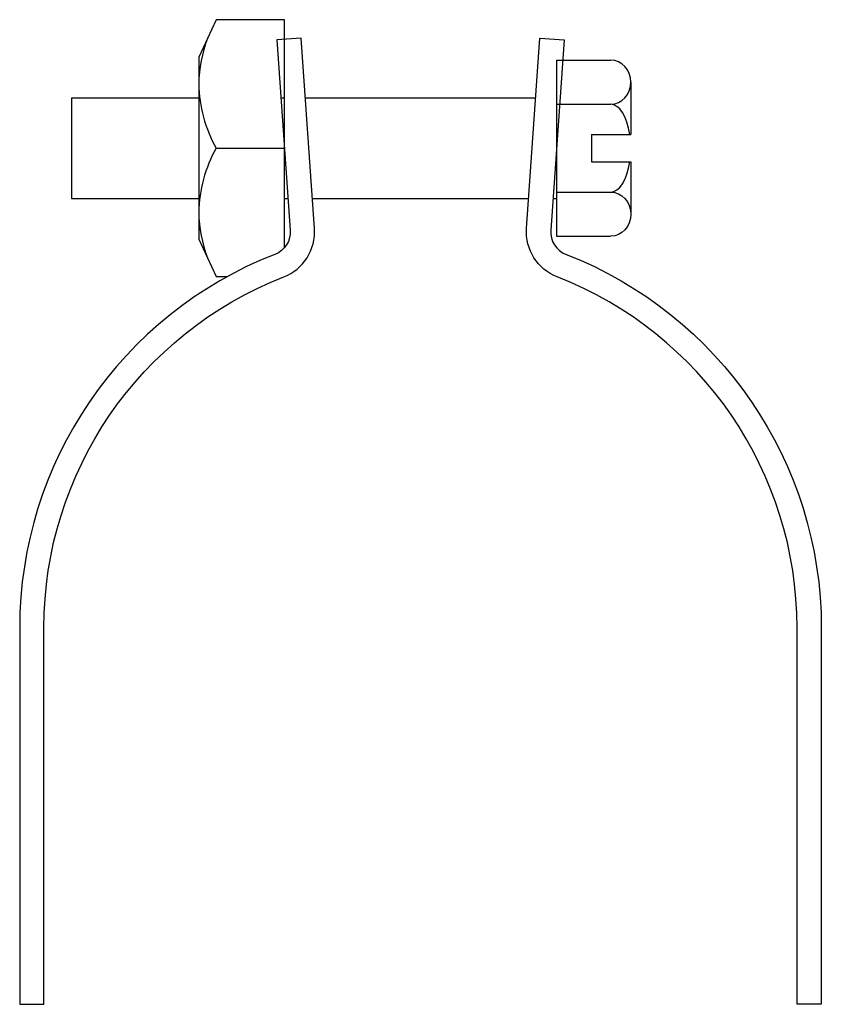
# Model space of a CAD drawing. Extents: x 11 to 205, y 20 to 259.
import ezdxf

# ---------------------------------------------------------------- set-up
doc = ezdxf.new("R2010")
doc.units = 0
doc.header["$MEASUREMENT"] = 0
doc.layers.get('0').update_dxf_attribs({"linetype": 'CONTINUOUS'})

msp = doc.modelspace()

# ---------------------------------------------------------------- linework, layer by layer
at = {"color": 7}
for p, q in [((140.97, 249.48), (140.97, 206.69)), ((140.97, 249.48), (154.13, 249.48)), ((159.03, 244.13), (159.03, 231.38)), ((23.2, 240.35), (54.07, 240.35)), ((23.2, 240.35), (23.2, 215.82)), ((74.07, 240.35), (74.93, 240.35)), ((79.97, 240.35), (135.93, 240.35)), ((140.97, 238.78), (154.13, 238.78)), ((149.45, 231.38), (149.45, 224.79)), ((149.45, 231.38), (159.03, 231.38)), ((149.45, 224.79), (159.03, 224.79)), ((159.03, 224.79), (159.03, 212.04)), ((23.2, 215.82), (54.07, 215.82)), ((74.93, 215.82), (75.78, 215.82)), ((81.69, 215.82), (134.21, 215.82)), ((140.12, 215.82), (140.97, 215.82)), ((140.97, 217.39), (154.13, 217.39)), ((140.97, 206.69), (154.13, 206.69))]:
    msp.add_line(p, q, dxfattribs=at)
msp.add_lwpolyline([(74.93, 203.94), (74.93, 259.3), (58.33, 259.3), (54.07, 250.17), (54.07, 206), (58.33, 196.88), (61.03, 196.88)], dxfattribs=at)
for points, knots in [([(78.96, 254.78), (78.96, 254.78), (82.19, 208.59), (82.19, 208.59), (82.55, 203.44), (79.52, 198.66), (74.72, 196.79), (39.6, 183.1), (16.48, 149.27), (16.48, 111.57), (16.48, 111.57), (16.48, 20.1), (16.48, 20.1), (16.48, 20.1), (10.59, 20.1), (10.59, 20.1), (10.59, 20.1), (10.59, 111.57), (10.59, 111.57), (10.59, 151.69), (35.2, 187.7), (72.58, 202.28), (74.98, 203.21), (76.5, 205.6), (76.32, 208.17), (76.32, 208.17), (73.09, 254.37), (73.09, 254.37), (73.09, 254.37), (78.96, 254.78), (78.96, 254.78)], [0, 0, 0, 0, 1, 1, 1, 2, 2, 2, 3, 3, 3, 4, 4, 4, 5, 5, 5, 6, 6, 6, 7, 7, 7, 8, 8, 8, 9, 9, 9, 10, 10, 10, 10]), ([(56.2, 254.73), (54.87, 251.2), (54.15, 247.47), (54.07, 243.69), (54.18, 238.22), (55.64, 232.86), (58.33, 228.09), (58.33, 228.09), (74.93, 228.09), (74.93, 228.09)], [0, 0, 0, 0, 1, 1, 1, 2, 2, 2, 3, 3, 3, 3]), ([(136.94, 254.78), (136.94, 254.78), (133.71, 208.59), (133.71, 208.59), (133.35, 203.44), (136.38, 198.66), (141.18, 196.79), (176.3, 183.1), (199.42, 149.27), (199.42, 111.57), (199.42, 111.57), (199.42, 20.1), (199.42, 20.1), (199.42, 20.1), (205.31, 20.1), (205.31, 20.1), (205.31, 20.1), (205.31, 111.57), (205.31, 111.57), (205.31, 151.69), (180.7, 187.7), (143.32, 202.28), (140.92, 203.21), (139.4, 205.6), (139.58, 208.17), (139.58, 208.17), (142.81, 254.37), (142.81, 254.37), (142.81, 254.37), (136.94, 254.78), (136.94, 254.78)], [0, 0, 0, 0, 1, 1, 1, 2, 2, 2, 3, 3, 3, 4, 4, 4, 5, 5, 5, 6, 6, 6, 7, 7, 7, 8, 8, 8, 9, 9, 9, 10, 10, 10, 10]), ([(154.13, 238.78), (156.84, 238.78), (159.03, 241.18), (159.03, 244.13), (159.03, 247.09), (156.84, 249.48), (154.13, 249.48)], [0, 0, 0, 0, 1, 1, 1, 2, 2, 2, 2]), ([(58.33, 228.09), (55.64, 223.31), (54.18, 217.95), (54.07, 212.48), (54.15, 208.71), (54.87, 204.97), (56.2, 201.44)], [0, 0, 0, 0, 1, 1, 1, 2, 2, 2, 2]), ([(154.13, 217.39), (156.84, 217.39), (159.03, 214.99), (159.03, 212.04), (159.03, 209.09), (156.84, 206.69), (154.13, 206.69)], [0, 0, 0, 0, 1, 1, 1, 2, 2, 2, 2])]:
    msp.add_open_spline(points, degree=3, knots=knots, dxfattribs=at)
for points in [[(158.79, 231.38), (158.14, 235.8), (156.25, 238.78), (154.13, 238.78)], [(154.13, 217.39), (156.25, 217.39), (158.14, 220.38), (158.79, 224.79)]]:
    msp.add_open_spline(points, degree=3, dxfattribs=at)

doc.saveas('drawing.dxf')
